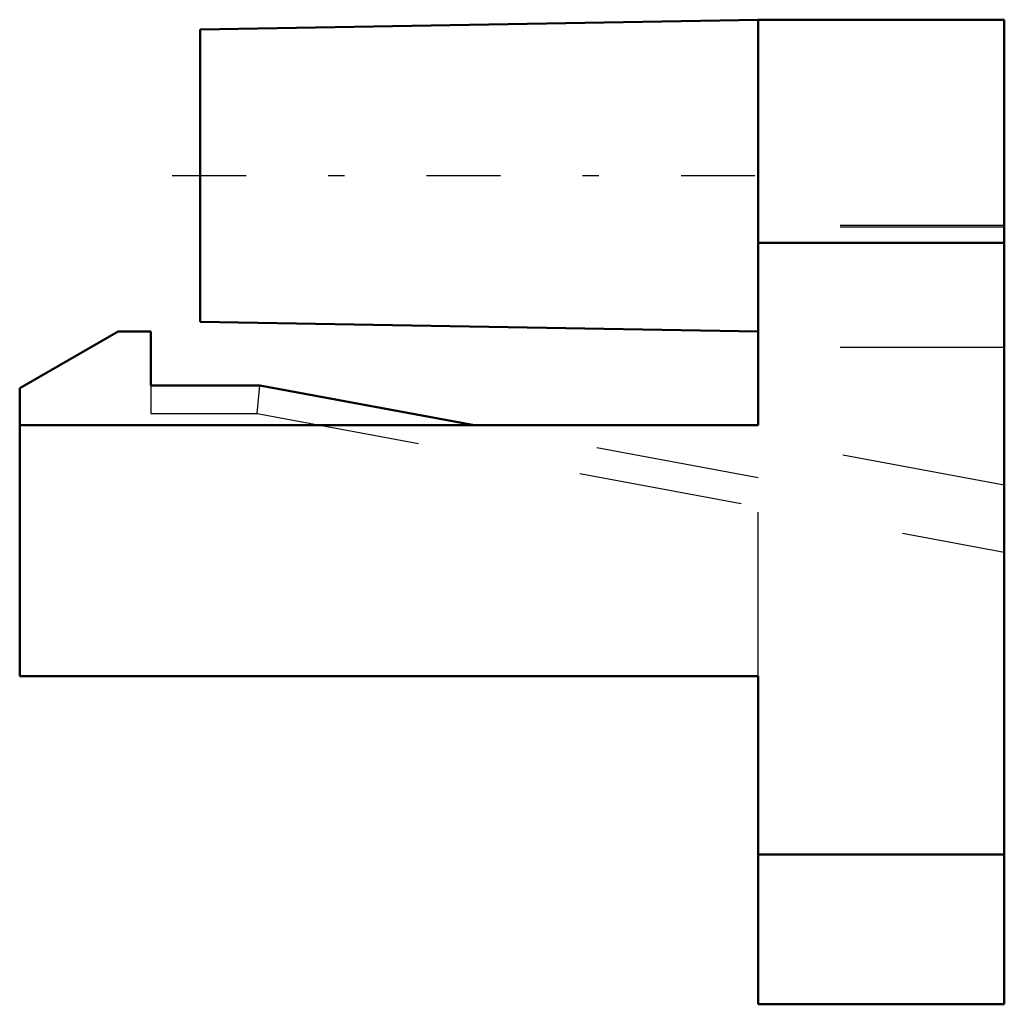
# Model space of a CAD drawing. Header units: millimetres. Extents: x -6 to 0, y -2 to 4.
import ezdxf

# ---------------------------------------------------------------- set-up
doc = ezdxf.new("R2010")
doc.units = ezdxf.units.MM
doc.linetypes.add('Center', pattern=[1.5, 0.45, -0.5, 0.05, -0.5])
doc.linetypes.add('Dashed', pattern=[2, 1, -1])
for name, color, linetype, lineweight in [('AM_0', 7, 'Continuous', 30), ('AM_3', 7, 'Dashed', 5), ('AM_7', 7, 'Center', 5)]:
    doc.layers.add(name, color=color, linetype=linetype, lineweight=lineweight)

msp = doc.modelspace()

# ---------------------------------------------------------------- linework, layer by layer
at = {"layer": 'AM_0', "color": 7, "linetype": 'Continuous', "lineweight": 50}
for p, q in [((-1.5, 4), (-4.9, 3.9407)), ((0, 4), (-1.5, 4)), ((-1.5, 4), (-1.5, 1.5292)), ((0, -2), (0, 4)), ((-4.9, 2.1593), (-4.9, 3.9407)), ((0, 2.6397), (-1.5, 2.6397)), ((-4.9, 2.1593), (-1.5, 2.1)), ((-5.4, 2.1), (-6, 1.7536)), ((-5.2, 2.1), (-5.4, 2.1)), ((-5.2, 1.7716), (-5.2, 2.1)), ((-6, 1.7536), (-6, 0)), ((-4.537, 1.7716), (-5.2, 1.7716)), ((-3.2307, 1.5292), (-4.537, 1.7716)), ((-6, 1.5292), (-1.5, 1.5292)), ((-1.5, 0), (-6, 0)), ((-1.5, 0), (-1.5, -2)), ((0, -1.0872), (-1.5, -1.0872)), ((0, -2), (-1.5, -2))]:
    msp.add_line(p, q, dxfattribs=at)
at = {"layer": 'AM_3', "color": 6, "linetype": 'Dashed', "lineweight": 25}
for p, q in [((0, 2.7459), (-1.5, 2.7459)), ((0, 2.7352), (-1.5, 2.7352)), ((0, 2.0019), (-1.5, 2.0019)), ((-5.2, 1.7716), (-5.2, 1.6)), ((-4.5528, 1.6), (-4.537, 1.7716)), ((-5.2, 1.6), (-4.5528, 1.6)), ((-4.5528, 1.6), (0, 0.7553)), ((-1.5, 1.2081), (-3.2307, 1.5292)), ((-1.5, 0), (-1.5, 1.5292)), ((0, 1.1641), (-1.5, 1.4424))]:
    msp.add_line(p, q, dxfattribs=at)
at = {"layer": 'AM_7', "color": 4, "linetype": 'Center', "lineweight": 25}
msp.add_line((-5.07, 3.05), (-1.33, 3.05), dxfattribs=at)

doc.saveas('drawing.dxf')
